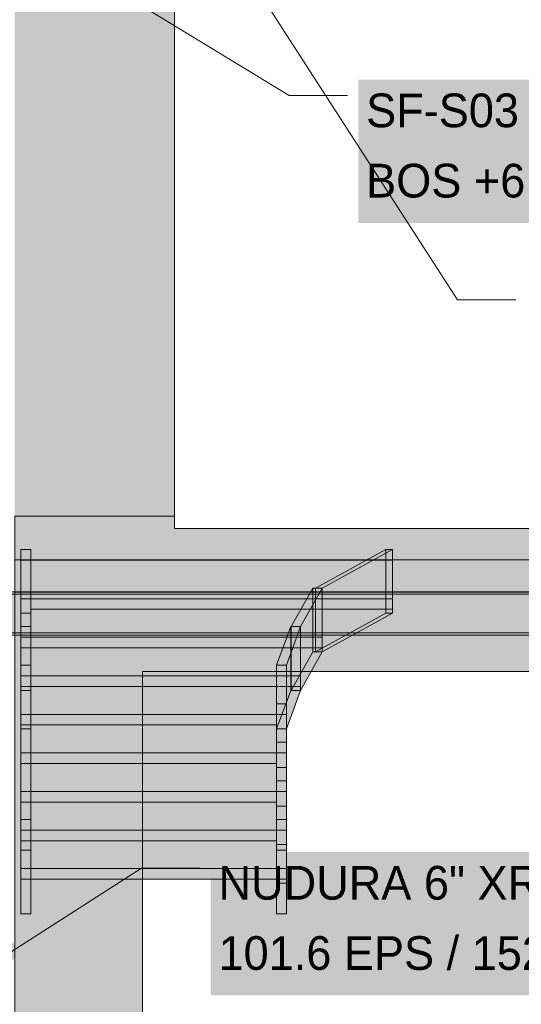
# Model space of a CAD drawing. Header units: millimetres. Extents: x 17 to 413, y 4 to 292.
# Tile 36 of 57: x 141 to 160, y 194 to 231. Entities that reach past the tile are written whole.
import ezdxf

# ---------------------------------------------------------------- set-up
doc = ezdxf.new("R2010")
doc.units = ezdxf.units.MM
for name, color, linetype in [('FILL-INK', 7, 'Continuous'), ('FILL-TIMBER', 7, 'Continuous'), ('FILL-WHITE', 7, 'Continuous'), ('LINE-CORE', 7, 'Continuous'), ('LINE-INK', 7, 'Continuous'), ('TEXT-INK', 7, 'Continuous')]:
    doc.layers.add(name, color=color, linetype=linetype)

msp = doc.modelspace()

# ---------------------------------------------------------------- hatches: boundary and pattern name
at = {"layer": 'FILL-INK', "true_color": 0x1a1a1f}
h = msp.add_hatch(color=250, dxfattribs=at)
h.dxf.hatch_style = 1
h.paths.add_polyline_path([(139.763, 195.119), (140.735, 196.195), (141.146, 195.556)])
at = {"layer": 'FILL-TIMBER', "true_color": 0xedd6a8}
h = msp.add_hatch(color=41, dxfattribs=at)
h.dxf.hatch_style = 1
h.paths.add_polyline_path([(141.106, 198.879), (141.106, 199.574), (141.406, 199.574), (141.482, 199.574), (141.482, 199.086), (141.482, 198.879)])
h = msp.add_hatch(color=41, dxfattribs=at)
h.dxf.hatch_style = 1
h.paths.add_polyline_path([(150.73, 199.574), (151.03, 199.574), (151.106, 199.574), (151.106, 199.086), (151.106, 198.879), (150.73, 198.879)])
h = msp.add_hatch(color=41, dxfattribs=at)
h.dxf.hatch_style = 1
h.paths.add_polyline_path([(141.482, 198.879), (149.073, 198.879), (150.73, 198.879), (150.73, 198.479), (143.14, 198.479), (141.482, 198.479)])
h = msp.add_hatch(color=41, dxfattribs=at)
h.dxf.hatch_style = 1
h.paths.add_polyline_path([(141.106, 197.174), (141.106, 197.662), (141.106, 198.479), (141.482, 198.479), (141.482, 197.174), (141.183, 197.174)])
h = msp.add_hatch(color=41, dxfattribs=at)
h.dxf.hatch_style = 1
h.paths.add_polyline_path([(151.106, 198.479), (151.106, 197.174), (150.807, 197.174), (150.73, 197.174), (150.73, 197.662), (150.73, 198.479)])
at = {"layer": 'FILL-WHITE', "true_color": 0xffffff}
h = msp.add_hatch(color=7, dxfattribs=at)
h.dxf.hatch_style = 1
h.paths.add_polyline_path([(164.626, 262.142), (188.381, 238.388), (188.381, 212.161), (182.37, 212.161), (182.37, 233.9), (174.098, 233.9), (174.098, 234.5), (174.017, 235.789), (173.776, 237.055), (173.378, 238.278), (172.83, 239.436), (172.142, 240.51), (171.325, 241.481), (170.394, 242.332), (169.364, 243.049), (168.254, 243.621), (167.081, 244.036), (165.866, 244.288), (164.63, 244.372), (163.395, 244.288), (162.18, 244.036), (161.007, 243.621), (159.896, 243.049), (158.867, 242.332), (157.936, 241.481), (157.119, 240.51), (156.431, 239.436), (155.883, 238.278), (155.485, 237.055), (155.243, 235.789), (155.162, 234.5), (155.162, 233.9), (146.89, 233.9), (146.89, 212.161), (140.873, 212.161), (140.873, 238.388)])
h = msp.add_hatch(color=7, dxfattribs=at)
h.dxf.hatch_style = 1
h.paths.add_polyline_path([(164.626, 262.142), (188.381, 238.388), (188.381, 212.161), (182.37, 212.161), (182.37, 233.9), (174.098, 233.9), (174.098, 234.5), (174.017, 235.789), (173.776, 237.055), (173.378, 238.278), (172.83, 239.436), (172.142, 240.51), (171.325, 241.481), (170.394, 242.332), (169.364, 243.049), (168.254, 243.621), (167.081, 244.036), (165.866, 244.288), (164.63, 244.372), (163.395, 244.288), (162.18, 244.036), (161.007, 243.621), (159.896, 243.049), (158.867, 242.332), (157.936, 241.481), (157.119, 240.51), (156.431, 239.436), (155.883, 238.278), (155.485, 237.055), (155.243, 235.789), (155.162, 234.5), (155.162, 233.9), (146.89, 233.9), (146.89, 212.161), (140.873, 212.161), (140.873, 238.388)])
h = msp.add_hatch(color=7, dxfattribs=at)
h.dxf.hatch_style = 1
h.paths.add_polyline_path([(153.81, 223.207), (178.726, 223.207), (178.726, 228.599), (153.81, 228.599)])
h = msp.add_hatch(color=7, dxfattribs=at)
h.dxf.hatch_style = 1
h.paths.add_polyline_path([(140.86, 210.51), (140.873, 210.51), (140.873, 212.161), (146.89, 212.161), (146.89, 211.69), (182.37, 211.69), (182.37, 212.161), (188.38, 212.161), (188.38, 210.51), (140.873, 210.51)])
h = msp.add_hatch(color=7, dxfattribs=at)
h.dxf.hatch_style = 1
h.paths.add_polyline_path([(146.89, 212.161), (146.89, 211.69), (182.37, 211.69), (182.37, 212.161), (188.38, 212.161), (188.38, 182.9), (183.57, 182.9), (183.57, 206.304), (145.686, 206.304), (145.686, 182.9), (140.873, 182.9), (140.873, 212.161)])
h = msp.add_hatch(color=7, dxfattribs=at)
h.dxf.hatch_style = 1
h.paths.add_polyline_path([(141.106, 210.9), (141.482, 210.9), (141.482, 210.5), (155.106, 210.5), (155.106, 208.647), (141.482, 208.647), (141.482, 208.5), (141.106, 208.5), (141.106, 209.047)])
h = msp.add_hatch(color=7, dxfattribs=at)
h.dxf.hatch_style = 1
h.paths.add_polyline_path([(141.482, 210.9), (141.482, 209.447), (141.482, 207.994), (141.106, 207.994), (141.106, 209.447), (141.106, 210.9)])
h = msp.add_hatch(color=7, dxfattribs=at)
h.dxf.hatch_style = 1
h.paths.add_polyline_path([(152.206, 209.447), (154.854, 210.9), (154.854, 208.5), (152.206, 207.047), (152.206, 209.447)])
h = msp.add_hatch(color=7, dxfattribs=at)
h.dxf.hatch_style = 1
h.paths.add_polyline_path([(152.458, 209.447), (152.206, 209.447), (154.854, 210.9), (155.106, 210.9), (152.458, 209.447)])
h = msp.add_hatch(color=7, dxfattribs=at)
h.dxf.hatch_style = 1
h.paths.add_polyline_path([(152.458, 209.447), (155.106, 210.9), (155.106, 209.047), (155.106, 208.5), (152.458, 207.047), (152.458, 208.647), (152.458, 209.447)])
h = msp.add_hatch(color=7, dxfattribs=at)
h.dxf.hatch_style = 1
h.paths.add_polyline_path([(154.854, 208.5), (154.854, 210.9), (155.106, 210.9), (155.106, 208.5)])
h = msp.add_hatch(color=7, dxfattribs=at)
h.dxf.hatch_style = 1
h.paths.add_polyline_path([(140.873, 210.51), (188.38, 210.51), (188.38, 209.29), (140.873, 209.29)])
h = msp.add_hatch(color=7, dxfattribs=at)
h.dxf.hatch_style = 1
h.paths.add_polyline_path([(155.106, 210.5), (155.106, 209.047), (141.106, 209.047), (141.106, 210.5)])
h = msp.add_hatch(color=7, dxfattribs=at)
h.dxf.hatch_style = 1
h.paths.add_polyline_path([(139.154, 209.3), (190.098, 209.3), (190.098, 209.212), (139.154, 209.212)])
h = msp.add_hatch(color=7, dxfattribs=at)
h.dxf.hatch_style = 1
h.paths.add_polyline_path([(139.154, 209.3), (190.098, 209.3), (190.098, 209.212), (139.154, 209.212)])
h = msp.add_hatch(color=7, dxfattribs=at)
h.dxf.hatch_style = 1
h.paths.add_polyline_path([(139.154, 209.212), (190.098, 209.212), (190.098, 207.762), (139.154, 207.762)])
h = msp.add_hatch(color=7, dxfattribs=at)
h.dxf.hatch_style = 1
h.paths.add_polyline_path([(139.154, 209.212), (190.098, 209.212), (190.098, 207.762), (139.154, 207.762)])
h = msp.add_hatch(color=7, dxfattribs=at)
h.dxf.hatch_style = 1
h.paths.add_polyline_path([(140.873, 209.29), (188.38, 209.29), (188.38, 182.9), (183.57, 182.9), (183.57, 206.304), (145.686, 206.304), (145.686, 182.9), (140.873, 182.9), (140.873, 209.29)])
h = msp.add_hatch(color=7, dxfattribs=at)
h.dxf.hatch_style = 1
h.paths.add_polyline_path([(151.286, 205.594), (151.286, 207.994), (152.102, 209.447), (152.102, 207.047)])
h = msp.add_hatch(color=7, dxfattribs=at)
h.dxf.hatch_style = 1
h.paths.add_polyline_path([(151.642, 207.994), (151.286, 207.994), (152.102, 209.447), (152.458, 209.447)])
h = msp.add_hatch(color=7, dxfattribs=at)
h.dxf.hatch_style = 1
h.paths.add_polyline_path([(152.458, 209.447), (152.458, 207.194), (152.458, 207.047), (151.642, 205.594), (151.642, 207.594), (151.642, 207.994)])
h = msp.add_hatch(color=7, dxfattribs=at)
h.dxf.hatch_style = 1
h.paths.add_polyline_path([(152.458, 209.447), (152.458, 207.047), (152.102, 207.047), (152.102, 209.447)])
h = msp.add_hatch(color=7, dxfattribs=at)
h.dxf.hatch_style = 1
h.paths.add_polyline_path([(152.458, 209.447), (152.458, 207.047), (152.206, 207.047), (152.206, 209.447)])
h = msp.add_hatch(color=7, dxfattribs=at)
h.dxf.hatch_style = 1
h.paths.add_polyline_path([(152.458, 209.047), (152.458, 207.594), (141.106, 207.594), (141.106, 209.047)])
h = msp.add_hatch(color=7, dxfattribs=at)
h.dxf.hatch_style = 1
h.paths.add_polyline_path([(141.106, 208.647), (141.106, 209.047), (152.458, 209.047), (152.458, 207.194), (141.106, 207.194), (141.106, 207.594)])
h = msp.add_hatch(color=7, dxfattribs=at)
h.dxf.hatch_style = 1
h.paths.add_polyline_path([(141.106, 205.594), (141.106, 207.047), (141.106, 208.5), (141.482, 208.5), (141.482, 207.047), (141.482, 205.594)])
h = msp.add_hatch(color=7, dxfattribs=at)
h.dxf.hatch_style = 1
h.paths.add_polyline_path([(152.458, 207.047), (152.206, 207.047), (154.854, 208.5), (155.106, 208.5), (152.458, 207.047)])
h = msp.add_hatch(color=7, dxfattribs=at)
h.dxf.hatch_style = 1
h.paths.add_polyline_path([(139.154, 207.762), (190.098, 207.762), (190.098, 207.674), (139.154, 207.674)])
h = msp.add_hatch(color=7, dxfattribs=at)
h.dxf.hatch_style = 1
h.paths.add_polyline_path([(139.154, 207.762), (190.098, 207.762), (190.098, 207.674), (139.154, 207.674)])
h = msp.add_hatch(color=7, dxfattribs=at)
h.dxf.hatch_style = 1
h.paths.add_polyline_path([(141.106, 207.994), (141.482, 207.994), (141.482, 206.542), (141.106, 206.542), (141.106, 207.994)])
h = msp.add_hatch(color=7, dxfattribs=at)
h.dxf.hatch_style = 1
h.paths.add_polyline_path([(150.739, 206.542), (151.275, 207.994), (151.275, 205.594), (150.739, 204.142)])
h = msp.add_hatch(color=7, dxfattribs=at)
h.dxf.hatch_style = 1
h.paths.add_polyline_path([(150.739, 206.542), (151.275, 207.994), (151.642, 207.994), (151.106, 206.542)])
h = msp.add_hatch(color=7, dxfattribs=at)
h.dxf.hatch_style = 1
h.paths.add_polyline_path([(151.106, 206.142), (151.106, 206.542), (151.642, 207.994), (151.642, 205.742), (151.642, 205.594), (151.106, 204.142)])
h = msp.add_hatch(color=7, dxfattribs=at)
h.dxf.hatch_style = 1
h.paths.add_polyline_path([(151.642, 207.994), (151.642, 205.594), (151.275, 205.594), (151.275, 207.994)])
h = msp.add_hatch(color=7, dxfattribs=at)
h.dxf.hatch_style = 1
h.paths.add_polyline_path([(151.286, 205.594), (151.286, 207.994), (151.642, 207.994), (151.642, 205.594)])
h = msp.add_hatch(color=7, dxfattribs=at)
h.dxf.hatch_style = 1
h.paths.add_polyline_path([(151.642, 207.594), (151.642, 206.142), (141.106, 206.142), (141.106, 207.594)])
h = msp.add_hatch(color=7, dxfattribs=at)
h.dxf.hatch_style = 1
h.paths.add_polyline_path([(141.106, 207.194), (141.106, 207.594), (151.642, 207.594), (151.642, 205.742), (141.106, 205.742), (141.106, 206.142)])
h = msp.add_hatch(color=7, dxfattribs=at)
h.dxf.hatch_style = 1
h.paths.add_polyline_path([(151.286, 205.594), (152.102, 207.047), (152.458, 207.047), (151.642, 205.594)])
h = msp.add_hatch(color=7, dxfattribs=at)
h.dxf.hatch_style = 1
h.paths.add_polyline_path([(141.106, 205.742), (141.106, 206.142), (150.73, 206.142), (150.73, 206.542), (151.106, 206.542), (151.106, 206.142), (151.106, 204.29), (151.106, 204.142), (150.73, 204.142), (150.73, 204.29), (141.106, 204.29), (141.106, 204.69)])
h = msp.add_hatch(color=7, dxfattribs=at)
h.dxf.hatch_style = 1
h.paths.add_polyline_path([(141.482, 206.542), (141.482, 205.09), (141.482, 203.637), (141.482, 202.184), (141.482, 200.731), (141.106, 200.731), (141.106, 202.184), (141.106, 203.637), (141.106, 205.09), (141.106, 206.542)])
h = msp.add_hatch(color=7, dxfattribs=at)
h.dxf.hatch_style = 1
h.paths.add_polyline_path([(151.106, 206.542), (151.106, 205.09), (151.106, 203.637), (151.106, 202.184), (151.106, 200.731), (150.73, 200.731), (150.73, 202.184), (150.73, 203.637), (150.73, 205.09), (150.73, 206.542)])
h = msp.add_hatch(color=7, dxfattribs=at)
h.dxf.hatch_style = 1
h.paths.add_polyline_path([(150.739, 206.542), (151.106, 206.542), (151.106, 204.142), (150.739, 204.142)])
h = msp.add_hatch(color=7, dxfattribs=at)
h.dxf.hatch_style = 1
h.paths.add_polyline_path([(151.106, 206.142), (151.106, 204.69), (141.106, 204.69), (141.106, 206.142)])
h = msp.add_hatch(color=7, dxfattribs=at)
h.dxf.hatch_style = 1
h.paths.add_polyline_path([(141.106, 204.142), (141.106, 205.594), (141.482, 205.594), (141.482, 204.142), (141.106, 204.142)])
h = msp.add_hatch(color=7, dxfattribs=at)
h.dxf.hatch_style = 1
h.paths.add_polyline_path([(150.739, 204.142), (151.275, 205.594), (151.642, 205.594), (151.106, 204.142)])
h = msp.add_hatch(color=7, dxfattribs=at)
h.dxf.hatch_style = 1
h.paths.add_polyline_path([(141.106, 204.29), (141.106, 204.69), (150.73, 204.69), (150.73, 205.09), (151.106, 205.09), (151.106, 204.69), (151.106, 202.837), (151.106, 202.69), (150.73, 202.69), (150.73, 202.837), (141.106, 202.837), (141.106, 203.237)])
h = msp.add_hatch(color=7, dxfattribs=at)
h.dxf.hatch_style = 1
h.paths.add_polyline_path([(151.106, 204.69), (151.106, 203.237), (141.106, 203.237), (141.106, 204.69)])
h = msp.add_hatch(color=7, dxfattribs=at)
h.dxf.hatch_style = 1
h.paths.add_polyline_path([(141.106, 198.331), (141.106, 199.784), (141.106, 201.237), (141.106, 202.69), (141.106, 204.142), (141.482, 204.142), (141.482, 202.69), (141.482, 201.237), (141.482, 199.784), (141.482, 198.345), (141.486, 198.344), (141.482, 198.331), (141.482, 197.174), (141.106, 197.174)])
h = msp.add_hatch(color=7, dxfattribs=at)
h.dxf.hatch_style = 1
h.paths.add_polyline_path([(150.73, 198.331), (150.73, 199.784), (150.73, 201.237), (150.73, 202.69), (150.73, 204.142), (151.106, 204.142), (151.106, 202.69), (151.106, 201.237), (151.106, 199.784), (151.106, 198.345), (151.11, 198.344), (151.106, 198.331), (151.106, 197.174), (150.73, 197.174)])
h = msp.add_hatch(color=7, dxfattribs=at)
h.dxf.hatch_style = 1
h.paths.add_polyline_path([(141.106, 202.837), (141.106, 203.237), (150.73, 203.237), (150.73, 203.637), (151.106, 203.637), (151.106, 203.237), (151.106, 201.384), (151.106, 201.237), (150.73, 201.237), (150.73, 201.384), (141.106, 201.384), (141.106, 201.784)])
h = msp.add_hatch(color=7, dxfattribs=at)
h.dxf.hatch_style = 1
h.paths.add_polyline_path([(151.106, 203.237), (151.106, 201.784), (141.106, 201.784), (141.106, 203.237)])
h = msp.add_hatch(color=7, dxfattribs=at)
h.dxf.hatch_style = 1
h.paths.add_polyline_path([(141.106, 201.384), (141.106, 201.784), (150.73, 201.784), (150.73, 202.184), (151.106, 202.184), (151.106, 201.784), (151.106, 199.931), (151.106, 199.784), (150.73, 199.784), (150.73, 199.931), (141.106, 199.931), (141.106, 200.331)])
h = msp.add_hatch(color=7, dxfattribs=at)
h.dxf.hatch_style = 1
h.paths.add_polyline_path([(151.106, 201.784), (151.106, 200.331), (141.106, 200.331), (141.106, 201.784)])
h = msp.add_hatch(color=7, dxfattribs=at)
h.dxf.hatch_style = 1
h.paths.add_polyline_path([(141.106, 200.731), (141.482, 200.731), (141.482, 199.574), (141.106, 199.574), (141.106, 200.731), (141.103, 200.744)])
h = msp.add_hatch(color=7, dxfattribs=at)
h.dxf.hatch_style = 1
h.paths.add_polyline_path([(141.106, 199.931), (141.106, 200.331), (150.73, 200.331), (150.73, 200.731), (151.106, 200.731), (151.106, 200.331), (151.106, 198.479), (151.106, 198.331), (150.73, 198.331), (150.73, 198.479), (141.106, 198.479), (141.106, 198.879)])
h = msp.add_hatch(color=7, dxfattribs=at)
h.dxf.hatch_style = 1
h.paths.add_polyline_path([(150.73, 200.731), (151.106, 200.731), (151.106, 199.574), (150.73, 199.574), (150.73, 200.731), (150.727, 200.744)])
h = msp.add_hatch(color=7, dxfattribs=at)
h.dxf.hatch_style = 1
h.paths.add_polyline_path([(141.106, 200.331), (151.106, 200.331), (151.106, 198.879), (141.106, 198.879)])
h = msp.add_hatch(color=7, dxfattribs=at)
h.dxf.hatch_style = 1
h.paths.add_polyline_path([(148.25, 194.108), (195.47, 194.108), (195.47, 199.5), (148.25, 199.5)])

# ---------------------------------------------------------------- linework, layer by layer
at = {"layer": 'LINE-CORE', "lineweight": 5}
msp.add_lwpolyline([(146.89, 233.9), (146.89, 212.161), (140.873, 212.161)], dxfattribs=at)
msp.add_lwpolyline([(146.89, 233.9), (146.89, 212.161), (140.873, 212.161)], dxfattribs=at)
for points in [[(140.86, 210.51), (140.873, 210.51), (140.873, 212.161), (146.89, 212.161), (146.89, 211.69), (182.37, 211.69), (182.37, 212.161), (188.38, 212.161), (188.38, 210.51), (140.873, 210.51), (140.873, 210.51), (140.86, 210.51)], [(146.89, 212.161), (146.89, 211.69), (182.37, 211.69), (182.37, 212.161), (188.38, 212.161), (188.38, 182.9), (183.57, 182.9), (183.57, 206.304), (145.686, 206.304), (145.686, 182.9), (140.873, 182.9), (140.873, 212.161)], [(141.106, 210.9), (141.482, 210.9), (141.482, 210.5), (155.106, 210.5), (155.106, 208.647), (141.482, 208.647), (141.482, 208.5), (141.106, 208.5), (141.106, 209.047)], [(141.482, 210.9), (141.482, 209.447), (141.482, 209.447), (141.482, 209.447), (141.482, 207.994), (141.482, 207.994), (141.482, 207.994), (141.106, 207.994), (141.106, 209.447), (141.106, 209.447), (141.106, 209.447), (141.106, 210.9), (141.106, 210.9), (141.106, 210.9)], [(152.206, 209.447), (154.854, 210.9), (154.854, 208.5), (154.854, 208.5), (154.854, 208.5), (154.854, 208.5), (154.854, 208.5), (152.206, 207.047), (152.206, 209.447), (152.206, 209.447)], [(152.458, 209.447), (152.206, 209.447), (154.854, 210.9), (154.854, 210.9), (155.106, 210.9), (152.458, 209.447), (152.458, 209.447), (152.458, 209.447)], [(152.458, 209.447), (155.106, 210.9), (155.106, 209.047), (155.106, 208.5), (155.106, 208.5), (155.106, 208.5), (155.106, 208.5), (155.106, 208.5), (152.458, 207.047), (152.458, 208.647), (152.458, 209.447), (152.458, 209.447)], [(154.854, 208.5), (154.854, 210.9), (155.106, 210.9), (155.106, 210.9), (155.106, 208.5), (154.854, 208.5)], [(140.873, 210.51), (188.38, 210.51), (188.38, 210.51), (188.38, 209.29), (140.873, 209.29), (140.873, 209.29)], [(155.106, 210.5), (155.106, 209.047), (141.106, 209.047), (141.106, 210.5)], [(139.154, 209.3), (190.098, 209.3), (190.098, 209.212), (139.154, 209.212)], [(139.154, 209.3), (190.098, 209.3), (190.098, 209.212), (139.154, 209.212)], [(139.154, 209.212), (190.098, 209.212), (190.098, 209.212), (190.098, 207.762), (139.154, 207.762), (139.154, 207.762)], [(139.154, 209.212), (190.098, 209.212), (190.098, 207.762), (190.098, 207.762), (139.154, 207.762), (139.154, 209.212)], [(140.873, 209.29), (188.38, 209.29), (188.38, 182.9), (183.57, 182.9), (183.57, 206.304), (145.686, 206.304), (145.686, 182.9), (140.873, 182.9), (140.873, 182.9), (140.873, 182.9), (140.873, 182.9), (140.873, 209.29), (140.873, 209.29)], [(151.286, 205.594), (151.286, 207.994), (152.102, 209.447), (152.102, 209.447), (152.102, 207.047), (151.286, 205.594)], [(151.642, 207.994), (151.286, 207.994), (152.102, 209.447), (152.102, 209.447), (152.458, 209.447), (151.642, 207.994)], [(152.458, 209.447), (152.458, 207.194), (152.458, 207.047), (152.458, 207.047), (151.642, 205.594), (151.642, 207.594), (151.642, 207.994), (151.642, 207.994)], [(152.458, 209.447), (152.458, 207.047), (152.458, 207.047), (152.102, 207.047), (152.102, 209.447), (152.102, 209.447)], [(152.458, 209.447), (152.458, 207.047), (152.206, 207.047), (152.206, 209.447)], [(152.458, 209.047), (152.458, 207.594), (141.106, 207.594), (141.106, 209.047)], [(141.106, 208.647), (141.106, 209.047), (152.458, 209.047), (152.458, 207.194), (141.106, 207.194), (141.106, 207.594)], [(141.106, 205.594), (141.106, 205.594), (141.106, 207.047), (141.106, 207.047), (141.106, 207.047), (141.106, 208.5), (141.482, 208.5), (141.482, 208.5), (141.482, 208.5), (141.482, 207.047), (141.482, 207.047), (141.482, 207.047), (141.482, 205.594), (141.106, 205.594)], [(152.458, 207.047), (152.206, 207.047), (154.854, 208.5), (154.854, 208.5), (155.106, 208.5), (152.458, 207.047), (152.458, 207.047), (152.458, 207.047)], [(139.154, 207.762), (190.098, 207.762), (190.098, 207.674), (139.154, 207.674)], [(139.154, 207.762), (190.098, 207.762), (190.098, 207.674), (139.154, 207.674)], [(141.106, 207.994), (141.482, 207.994), (141.482, 206.542), (141.482, 206.542), (141.482, 206.542), (141.482, 206.542), (141.106, 206.542), (141.106, 207.994), (141.106, 207.994), (141.106, 207.994)], [(150.739, 206.542), (151.275, 207.994), (151.275, 205.594), (150.739, 204.142)], [(150.739, 206.542), (151.275, 207.994), (151.642, 207.994), (151.106, 206.542)], [(151.106, 206.142), (151.106, 206.542), (151.106, 206.542), (151.106, 206.542), (151.106, 206.542), (151.642, 207.994), (151.642, 205.742), (151.642, 205.594), (151.642, 205.594), (151.642, 205.594), (151.642, 205.594), (151.106, 204.142)], [(151.642, 207.994), (151.642, 205.594), (151.275, 205.594), (151.275, 207.994)], [(151.286, 205.594), (151.286, 207.994), (151.642, 207.994), (151.642, 207.994), (151.642, 205.594), (151.286, 205.594)], [(151.642, 207.594), (151.642, 206.142), (141.106, 206.142), (141.106, 207.594)], [(141.106, 207.194), (141.106, 207.594), (151.642, 207.594), (151.642, 205.742), (141.106, 205.742), (141.106, 206.142)], [(151.286, 205.594), (152.102, 207.047), (152.102, 207.047), (152.458, 207.047), (151.642, 205.594), (151.642, 205.594)], [(141.106, 205.742), (141.106, 206.142), (150.73, 206.142), (150.73, 206.542), (151.106, 206.542), (151.106, 206.142), (151.106, 204.29), (151.106, 204.142), (150.73, 204.142), (150.73, 204.29), (141.106, 204.29), (141.106, 204.69)], [(141.482, 206.542), (141.482, 205.09), (141.482, 205.09), (141.482, 205.09), (141.482, 203.637), (141.482, 203.637), (141.482, 203.637), (141.482, 202.184), (141.482, 202.184), (141.482, 202.184), (141.482, 200.731), (141.482, 200.731), (141.482, 200.731), (141.106, 200.731), (141.106, 202.184), (141.106, 202.184), (141.106, 202.184), (141.106, 203.637), (141.106, 203.637), (141.106, 203.637), (141.106, 205.09), (141.106, 205.09), (141.106, 205.09), (141.106, 206.542), (141.106, 206.542), (141.106, 206.542)], [(151.106, 206.542), (151.106, 205.09), (151.106, 205.09), (151.106, 205.09), (151.106, 203.637), (151.106, 203.637), (151.106, 203.637), (151.106, 202.184), (151.106, 202.184), (151.106, 202.184), (151.106, 200.731), (151.106, 200.731), (151.106, 200.731), (150.73, 200.731), (150.73, 202.184), (150.73, 202.184), (150.73, 202.184), (150.73, 203.637), (150.73, 203.637), (150.73, 203.637), (150.73, 205.09), (150.73, 205.09), (150.73, 205.09), (150.73, 206.542), (150.73, 206.542), (150.73, 206.542)], [(150.739, 206.542), (151.106, 206.542), (151.106, 204.142), (150.739, 204.142)], [(151.106, 206.142), (151.106, 204.69), (141.106, 204.69), (141.106, 206.142)], [(141.106, 204.142), (141.106, 204.142), (141.106, 205.594), (141.482, 205.594), (141.482, 205.594), (141.482, 205.594), (141.482, 205.594), (141.482, 204.142), (141.106, 204.142), (141.106, 204.142)], [(150.739, 204.142), (151.275, 205.594), (151.642, 205.594), (151.106, 204.142)], [(141.106, 204.29), (141.106, 204.69), (150.73, 204.69), (150.73, 205.09), (151.106, 205.09), (151.106, 204.69), (151.106, 202.837), (151.106, 202.69), (150.73, 202.69), (150.73, 202.837), (141.106, 202.837), (141.106, 203.237)], [(151.106, 204.69), (151.106, 203.237), (141.106, 203.237), (141.106, 204.69)], [(141.106, 198.331), (141.106, 198.331), (141.106, 199.784), (141.106, 199.784), (141.106, 201.237), (141.106, 201.237), (141.106, 201.237), (141.106, 202.69), (141.106, 202.69), (141.106, 202.69), (141.106, 204.142), (141.482, 204.142), (141.482, 204.142), (141.482, 204.142), (141.482, 202.69), (141.482, 202.69), (141.482, 202.69), (141.482, 201.237), (141.482, 201.237), (141.482, 201.237), (141.482, 199.784), (141.482, 199.784), (141.482, 198.345), (141.486, 198.344), (141.482, 198.331), (141.482, 198.331), (141.482, 197.174), (141.106, 197.174)], [(150.73, 198.331), (150.73, 198.331), (150.73, 199.784), (150.73, 199.784), (150.73, 201.237), (150.73, 201.237), (150.73, 201.237), (150.73, 202.69), (150.73, 202.69), (150.73, 202.69), (150.73, 204.142), (151.106, 204.142), (151.106, 204.142), (151.106, 204.142), (151.106, 202.69), (151.106, 202.69), (151.106, 202.69), (151.106, 201.237), (151.106, 201.237), (151.106, 201.237), (151.106, 199.784), (151.106, 199.784), (151.106, 198.345), (151.11, 198.344), (151.106, 198.331), (151.106, 198.331), (151.106, 197.174), (150.73, 197.174)], [(141.106, 202.837), (141.106, 203.237), (150.73, 203.237), (150.73, 203.637), (151.106, 203.637), (151.106, 203.237), (151.106, 201.384), (151.106, 201.237), (150.73, 201.237), (150.73, 201.384), (141.106, 201.384), (141.106, 201.784)], [(151.106, 203.237), (151.106, 201.784), (141.106, 201.784), (141.106, 203.237)], [(141.106, 201.384), (141.106, 201.784), (150.73, 201.784), (150.73, 202.184), (151.106, 202.184), (151.106, 201.784), (151.106, 199.931), (151.106, 199.784), (150.73, 199.784), (150.73, 199.931), (141.106, 199.931), (141.106, 200.331)], [(151.106, 201.784), (151.106, 200.331), (141.106, 200.331), (141.106, 201.784)], [(141.106, 200.731), (141.482, 200.731), (141.482, 199.574), (141.106, 199.574), (141.106, 200.731), (141.106, 200.731), (141.103, 200.744), (141.103, 200.744)], [(141.106, 199.931), (141.106, 200.331), (150.73, 200.331), (150.73, 200.731), (151.106, 200.731), (151.106, 200.331), (151.106, 198.479), (151.106, 198.331), (150.73, 198.331), (150.73, 198.479), (141.106, 198.479), (141.106, 198.879)], [(150.73, 200.731), (151.106, 200.731), (151.106, 199.574), (150.73, 199.574), (150.73, 200.731), (150.73, 200.731), (150.727, 200.744), (150.727, 200.744)], [(141.106, 200.331), (151.106, 200.331), (151.106, 198.879), (151.106, 198.879), (151.106, 198.879), (151.106, 198.879), (141.106, 198.879), (141.106, 200.331)]]:
    msp.add_lwpolyline(points, close=True, dxfattribs=at)
at = {"layer": 'LINE-INK', "lineweight": 5}
for p, q in [((148.554, 234.271), (157.554, 220.304)), ((142.21, 233.499), (151.21, 227.999)), ((151.21, 227.999), (153.41, 227.999)), ((157.554, 220.304), (159.754, 220.304)), ((139.763, 195.119), (145.65, 198.9)), ((145.65, 198.9), (147.85, 198.9))]:
    msp.add_line(p, q, dxfattribs=at)
for points in [[(141.106, 198.879), (141.106, 199.574), (141.406, 199.574), (141.482, 199.574), (141.482, 199.086), (141.482, 198.879)], [(150.73, 199.574), (151.03, 199.574), (151.106, 199.574), (151.106, 199.086), (151.106, 198.879), (150.73, 198.879)], [(141.482, 198.879), (149.073, 198.879), (150.73, 198.879), (150.73, 198.479), (143.14, 198.479), (141.482, 198.479)], [(141.106, 197.174), (141.106, 197.662), (141.106, 198.479), (141.482, 198.479), (141.482, 197.174), (141.183, 197.174)], [(151.106, 198.479), (151.106, 197.174), (150.807, 197.174), (150.73, 197.174), (150.73, 197.662), (150.73, 198.479)]]:
    msp.add_lwpolyline(points, close=True, dxfattribs=at)

# ---------------------------------------------------------------- texts
at = {"layer": 'TEXT-INK'}
for s, p in [('SF-S03 254X254X73 UC S355', (154.11, 226.809)), ('BOS +6.225 / TOS +6.479', (154.11, 224.162)), ('NUDURA 6" XR35 ICF WALL:', (148.55, 197.709)), ('101.6 EPS / 152.4 CONCRETE CORE / 101.6 EPS = 355.6', (148.55, 195.063))]:
    msp.add_text(s, height=1.27, dxfattribs=at).set_placement(p)

doc.saveas('drawing.dxf')
